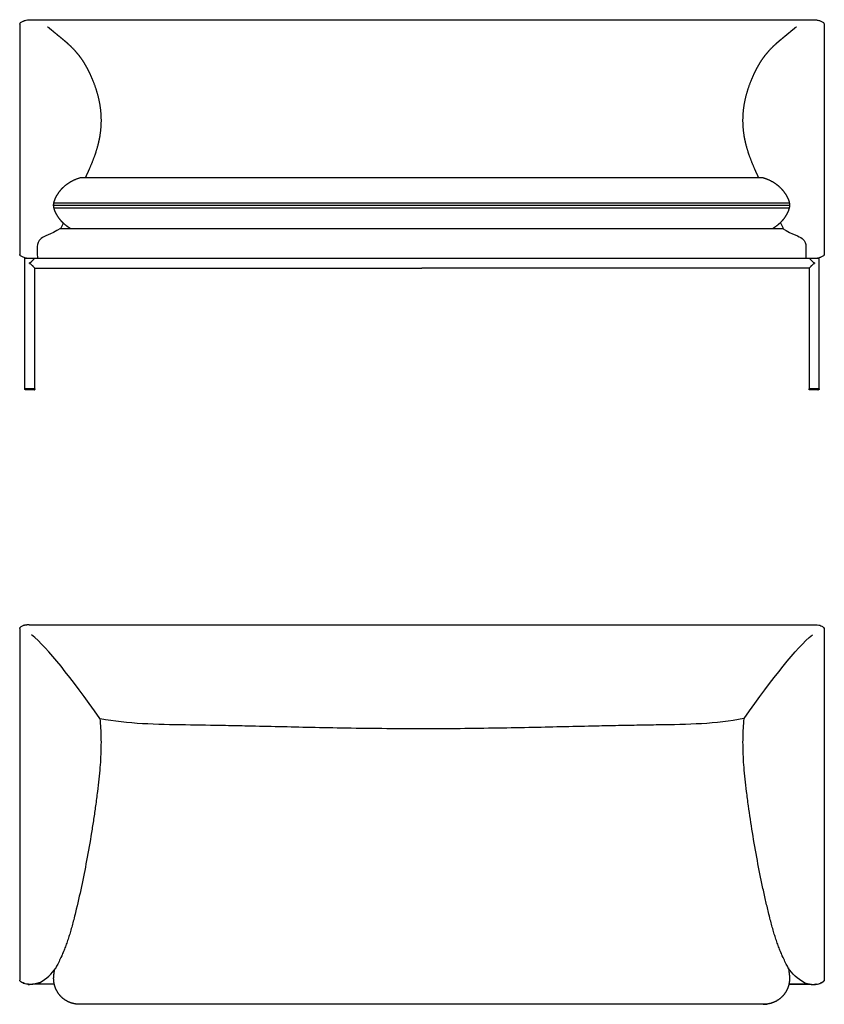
# Model space of a CAD drawing. Header units: millimetres. Extents: x -10593 to -6930, y 0 to 1956.
# Tile 3 of 3: x -8528 to -6930, y 0 to 1956. Entities that reach past the tile are written whole.
import ezdxf

# ---------------------------------------------------------------- set-up
doc = ezdxf.new("R2010")
doc.units = ezdxf.units.MM
doc.header["$MEASUREMENT"] = 0
doc.layers.add('Default', color=7, linetype='Continuous', true_color=0x000000)
doc.layers.add('Make2D$visible$lines', color=7, linetype='Continuous', true_color=0x000000)

msp = doc.modelspace()

# ---------------------------------------------------------------- linework, layer by layer
at = {"layer": 'Default'}
for p, q in [((-8460.8, 1592.8), (-6999.2, 1592.8)), ((-8460.8, 1582.8), (-6999.2, 1582.8))]:
    msp.add_line(p, q, dxfattribs=at)
for points in [[(-8460.8, 1587.8), (-6999.2, 1587.8)], [(-8427.8, 1541.6), (-7032.2, 1541.6)], [(-8498, 1462.6), (-8500.9, 1465.5)], [(-6960.4, 1462.6), (-6957.5, 1465.5)]]:
    msp.add_lwpolyline(points, dxfattribs=at)
for points, degree in [([(-8446.9, 1541.6), (-8468, 1529.1), (-8491.3, 1523.3), (-8493.8, 1504.6), (-8493.2, 1497.3), (-8493.2, 1482.6)], 3), ([(-7013.1, 1541.6), (-6992, 1529.1), (-6968.7, 1523.3), (-6966.2, 1504.6), (-6966.8, 1497.3), (-6966.8, 1482.6)], 3), ([(-8509.3, 754.1), (-8516.5, 753.7), (-8521.7, 752.4)], 2), ([(-6949.1, 754.1), (-6941.8, 754.2), (-6936.7, 752.4), (-6932.7, 750.2), (-6930.1, 746.5)], 3), ([(-8369, 567.6), (-8427.7, 650.6), (-8470.9, 706.4), (-8504.7, 734.4)], 3), ([(-7089.4, 567.6), (-7030.7, 650.6), (-6987.4, 706.4), (-6953.7, 734.4)], 3), ([(-8488.8, 42.9), (-8474.9, 50.9), (-8464.3, 60.7), (-8456.8, 72)], 3), ([(-6969.6, 42.9), (-6983.5, 50.9), (-6994.1, 60.7), (-7001.6, 72)], 3)]:
    msp.add_open_spline(points, degree=degree, dxfattribs=at)
at = {"layer": 'Make2D$visible$lines'}
for p, q in [((-8516.2, 1482.6), (-6960.4, 1482.6)), ((-8498, 1482.6), (-6942.2, 1482.6))]:
    msp.add_line(p, q, dxfattribs=at)
for points, knots in [([(-8528.3, 1947.8), (-8528.1, 1949), (-8527.3, 1950), (-8526.5, 1950.7), (-8525.1, 1951.8), (-8523.3, 1952.7), (-8521.7, 1953.4)], [0, 0, 0, 0, 3.598729, 3.598729, 3.598729, 9.08522, 9.08522, 9.08522, 9.08522]), ([(-8521.7, 1953.4), (-8521.2, 1953.6), (-8520.3, 1954), (-8518.3, 1954.6), (-8514.6, 1955.6), (-8511.5, 1956.1), (-8509.3, 1956.2)], [0, 0, 0, 0, 1.584273, 3.168276, 6.323475, 12.81458, 12.81458, 12.81458, 12.81458]), ([(-6949.1, 1956.2), (-6948.6, 1956.2), (-6947.4, 1956.1), (-6945.3, 1955.8), (-6941.6, 1955.1), (-6938.6, 1954.2), (-6936.7, 1953.4)], [0, 0, 0, 0, 1.598411, 3.33431, 6.46723, 12.790704, 12.790704, 12.790704, 12.790704]), ([(-6936.7, 1953.4), (-6935.1, 1952.7), (-6933.3, 1951.8), (-6931.9, 1950.7), (-6931.1, 1950), (-6930.3, 1949), (-6930.1, 1947.8)], [0, 0, 0, 0, 5.486491, 5.486491, 5.486491, 9.08522, 9.08522, 9.08522, 9.08522]), ([(-8441.7, 1552.2), (-8443.2, 1549), (-8444.8, 1545.7), (-8446.6, 1542.2), (-8446.7, 1541.9), (-8446.9, 1541.6)], [504.051159, 504.051159, 504.051159, 504.051159, 517.332878, 517.332878, 518.42248, 518.42248, 518.42248, 518.42248]), ([(-7011.5, 1541.6), (-7011.7, 1541.9), (-7011.8, 1542.2), (-7013.8, 1546.1), (-7015.5, 1549.7), (-7017.2, 1553.3)], [40.47108, 40.47108, 40.47108, 40.47108, 41.560683, 41.560683, 56.317695, 56.317695, 56.317695, 56.317695]), ([(-8528.3, 1493.6), (-8528.3, 1493.2), (-8528.3, 1492.3), (-8528.3, 1491.1), (-8528.3, 1490.2), (-8528.3, 1490), (-8528.3, 1490)], [0, 0, 0, 0, 3.643312, 7.628731, 11.66958, 15.433165, 15.433165, 15.433165, 15.433165]), ([(-8521.7, 1484.4), (-8523.3, 1485.1), (-8525.1, 1486), (-8526.5, 1487.1), (-8527.1, 1488.1), (-8527.7, 1489), (-8528.3, 1490)], [0, 0, 0, 0, 5.486491, 5.486491, 5.486491, 6.486491, 6.486491, 6.486491, 6.486491]), ([(-6930.1, 1490), (-6930.7, 1489), (-6931.3, 1488.1), (-6931.9, 1487.1), (-6933.3, 1486), (-6935.1, 1485.1), (-6936.7, 1484.4)], [0, 0, 0, 0, 1, 1, 1, 6.486491, 6.486491, 6.486491, 6.486491]), ([(-6930.1, 1493.6), (-6930.1, 1493.2), (-6930.1, 1492.3), (-6930.1, 1491.1), (-6930.1, 1490.2), (-6930.1, 1490), (-6930.1, 1490)], [0, 0, 0, 0, 3.643312, 7.628731, 11.66958, 15.433165, 15.433165, 15.433165, 15.433165]), ([(-8512, 1481.8), (-8512.4, 1481.8), (-8513.3, 1482), (-8515, 1482.3), (-8517.8, 1483), (-8520.2, 1483.8), (-8521.7, 1484.4)], [0, 0, 0, 0, 1.255517, 2.541432, 5.146737, 10.073497, 10.073497, 10.073497, 10.073497]), ([(-6950.4, 1472.6), (-6952.8, 1475), (-6955.4, 1477.6), (-6958.1, 1480.4), (-6958.8, 1481), (-6959.3, 1481.6)], [0, 0, 0, 0, 10.645729, 10.645729, 14.433729, 14.433729, 14.433729, 14.433729]), ([(-6936.7, 1484.4), (-6937, 1484.3), (-6937.8, 1484), (-6939.3, 1483.4), (-6942.2, 1482.5), (-6944.7, 1482), (-6946.4, 1481.8)], [0, 0, 0, 0, 1.151692, 2.467632, 4.92676, 10.073497, 10.073497, 10.073497, 10.073497]), ([(-8527.6, 748.3), (-8527.3, 748.8), (-8526.9, 749.2), (-8526.5, 749.6), (-8525.2, 750.7), (-8523.3, 751.7), (-8521.7, 752.4)], [1.990461, 1.990461, 1.990461, 1.990461, 3.659411, 3.659411, 3.659411, 9.211781, 9.211781, 9.211781, 9.211781]), ([(-8369, 567.6), (-8368.3, 561.3), (-8367.4, 548.8), (-8366.5, 523.6), (-8367, 497.6), (-8368.8, 470.1), (-8370.9, 447), (-8373.9, 421.6), (-8376.3, 403.9), (-8377.6, 394.4), (-8378.8, 385.5), (-8381.4, 367.8), (-8387.1, 331.4), (-8397.9, 269.4), (-8409.1, 216.7), (-8417.4, 182.6), (-8418.6, 177.7), (-8420.7, 168.9), (-8424.1, 156.2), (-8427.2, 145), (-8430.5, 134.4), (-8433.8, 124.3), (-8437.4, 114.5), (-8440.4, 106.8), (-8443, 100.7), (-8444.3, 97.7), (-8444.9, 96.2), (-8446.8, 92.1), (-8448.6, 88.3), (-8452, 81.2), (-8453.6, 78.3), (-8455.5, 74.5), (-8456.1, 73.4), (-8456.6, 72.4)], [0, 0, 0, 0, 18.997413, 37.626082, 75.752325, 97.081335, 120.232156, 145.252126, 173.875187, 173.875187, 173.875187, 200.793755, 227.675029, 284.25715, 389.512275, 389.512275, 389.512275, 404.43314, 416.819732, 428.820701, 439.414078, 450.191864, 460.573992, 470.580067, 475.301066, 480.283937, 480.283937, 480.283937, 496.083659, 496.083659, 513.948518, 513.948518, 522.704636, 522.704636, 522.704636, 522.704636]), ([(-7089.4, 567.6), (-7089.6, 567.6), (-7089.8, 567.6), (-7117.7, 561.9), (-7146, 559.1), (-7202.5, 555.9), (-7231.2, 555.5), (-7259.6, 555.1), (-7272.3, 554.9), (-7298.8, 554.4), (-7339.9, 553.7), (-7410.1, 552.2), (-7489.7, 550.3), (-7605.1, 548.1), (-7678.8, 547.2), (-7729.2, 547.2), (-7740.8, 547.2), (-7764.1, 547.3), (-7814.5, 547.7), (-7876.5, 548.5), (-7968.7, 550.3), (-8048.3, 552.2), (-8131.2, 553.9), (-8172.2, 554.7), (-8198.8, 555.1), (-8227.2, 555.5), (-8255.8, 555.9), (-8312.4, 559.1), (-8340.7, 561.9), (-8368.6, 567.5), (-8368.8, 567.6), (-8369, 567.6)], [176.634982, 176.634982, 176.634982, 176.634982, 177.271511, 177.271511, 262.077575, 262.077575, 347.557432, 347.557432, 347.557432, 385.53409, 427.173826, 470.789988, 596.175864, 665.975735, 817.206949, 817.206949, 817.206949, 852.109585, 887.009208, 968.437854, 1038.237598, 1163.623188, 1207.239368, 1286.855661, 1286.855661, 1286.855661, 1372.332945, 1372.332945, 1457.136471, 1457.136471, 1457.787911, 1457.787911, 1457.787911, 1457.787911]), ([(-7001.8, 72.4), (-7002.3, 73.4), (-7002.9, 74.5), (-7004.8, 78.3), (-7006.4, 81.2), (-7009.8, 88.3), (-7011.6, 92.1), (-7013.5, 96.2), (-7014.1, 97.7), (-7015.4, 100.7), (-7018, 106.8), (-7021, 114.5), (-7024.6, 124.3), (-7027.9, 134.4), (-7031.2, 145), (-7034.3, 156.2), (-7037.7, 168.9), (-7039.8, 177.7), (-7041, 182.6), (-7043, 190.7), (-7047, 207.7), (-7054.6, 241.9), (-7063.5, 286.6), (-7072.9, 340.3), (-7078.3, 376.6), (-7080.8, 394.4), (-7082.1, 403.9), (-7084.5, 421.6), (-7087.5, 447), (-7089.6, 470.1), (-7091.4, 497.6), (-7091.9, 523.6), (-7091, 548.8), (-7090.1, 561.3), (-7089.4, 567.6)], [23.646041, 23.646041, 23.646041, 23.646041, 32.40216, 32.40216, 50.267019, 50.267019, 66.066741, 66.066741, 66.066741, 71.049611, 75.77061, 85.776685, 96.158814, 106.9366, 117.529976, 129.530945, 141.917598, 156.838403, 156.838403, 156.838403, 182.047459, 209.043071, 262.093528, 318.675649, 372.475491, 372.475491, 372.475491, 401.098551, 426.118522, 449.269343, 470.598353, 508.724596, 527.353265, 546.350314, 546.350314, 546.350314, 546.350314]), ([(-8528.3, 88), (-8528.3, 82.8), (-8528.3, 72.2), (-8528.3, 58.9), (-8528.3, 50.2), (-8528.3, 48.2), (-8528.3, 48.2)], [0, 0, 0, 0, 17.710177, 36.520974, 55.089601, 72.252694, 72.252694, 72.252694, 72.252694]), ([(-6930.1, 88), (-6930.1, 82.8), (-6930.1, 72.2), (-6930.1, 58.9), (-6930.1, 50.2), (-6930.1, 48.2), (-6930.1, 48.2)], [0, 0, 0, 0, 17.710177, 36.520974, 55.089601, 72.252694, 72.252694, 72.252694, 72.252694]), ([(-6930.1, 88), (-6930.1, 82.8), (-6930.1, 72.2), (-6930.1, 58.9), (-6930.1, 50.2), (-6930.1, 48.2), (-6930.1, 48.2)], [0, 0, 0, 0, 17.710177, 36.520974, 55.089601, 72.252694, 72.252694, 72.252694, 72.252694]), ([(-8521.7, 42.4), (-8522.2, 42.6), (-8523.2, 43), (-8524.4, 43.7), (-8525.5, 44.4), (-8526.4, 45.1), (-8527.2, 45.9), (-8527.7, 46.6), (-8528.1, 47.4), (-8528.2, 48), (-8528.3, 48.2)], [0, 0, 0, 0, 1.659677, 3.111028, 4.300429, 5.504094, 6.564409, 7.46977, 8.33363, 9.139639, 9.139639, 9.139639, 9.139639]), ([(-8503.1, 39.7), (-8504, 39.6), (-8505.6, 39.5), (-8508.8, 39.4), (-8512.7, 39.8), (-8517.4, 40.7), (-8520.3, 41.8), (-8521.7, 42.4)], [1, 1, 1, 1, 3.55311, 5.901248, 10.652134, 15.368188, 20.019298, 20.019298, 20.019298, 20.019298]), ([(-6955.3, 39.7), (-6954.4, 39.6), (-6952.8, 39.5), (-6949.6, 39.4), (-6945.7, 39.8), (-6941, 40.7), (-6938.1, 41.8), (-6936.7, 42.4)], [1, 1, 1, 1, 3.55311, 5.901248, 10.652134, 15.368188, 20.019298, 20.019298, 20.019298, 20.019298]), ([(-6936.7, 42.4), (-6936.2, 42.6), (-6935.2, 43), (-6934, 43.7), (-6932.9, 44.4), (-6932, 45.1), (-6931.2, 45.9), (-6930.7, 46.6), (-6930.3, 47.4), (-6930.2, 48), (-6930.1, 48.2)], [0, 0, 0, 0, 1.659677, 3.111028, 4.300429, 5.504094, 6.564409, 7.46977, 8.33363, 9.139639, 9.139639, 9.139639, 9.139639]), ([(-6930.1, 48.2), (-6930.2, 48), (-6930.3, 47.4), (-6930.7, 46.6), (-6931.2, 45.9), (-6932, 45.1), (-6932.9, 44.4), (-6934, 43.7), (-6935.2, 43), (-6936.2, 42.6), (-6936.7, 42.4)], [0, 0, 0, 0, 0.808085, 1.672502, 2.578448, 3.639448, 4.843889, 6.034058, 7.486346, 9.147095, 9.147095, 9.147095, 9.147095])]:
    msp.add_open_spline(points, degree=3, knots=knots, dxfattribs=at)
for points, degree in [([(-8528.3, 1947.8), (-8528.3, 1947.8), (-8528.3, 1947.8), (-8528.3, 1947.8)], 3), ([(-8528.3, 1947.8), (-8528.3, 1918.1), (-8528.3, 1888.4)], 2), ([(-8528.3, 1947.8), (-8528.3, 1947.8), (-8528.3, 1947.8)], 2), ([(-8509.3, 1956.3), (-7729.2, 1956.3), (-6949.1, 1956.3)], 2), ([(-8509.3, 1955.8), (-8509.3, 1956), (-8509.3, 1956.3)], 2), ([(-8509.3, 1954.6), (-8509.3, 1955.2), (-8509.3, 1955.8)], 2), ([(-6949.1, 1955.8), (-6949.1, 1955.2), (-6949.1, 1954.6)], 2), ([(-6930.1, 1947.8), (-6930.1, 1947.8), (-6930.1, 1947.8), (-6930.1, 1947.8)], 3), ([(-6930.1, 1947.8), (-6930.1, 1918.1), (-6930.1, 1888.4)], 2), ([(-6930.1, 1947.8), (-6930.1, 1947.8), (-6930.1, 1947.8)], 2), ([(-8528.3, 1888.4), (-8528.3, 1868.2), (-8528.3, 1848.1)], 2), ([(-6930.1, 1888.4), (-6930.1, 1868.2), (-6930.1, 1848.1)], 2), ([(-8528.3, 1848.1), (-8528.3, 1670.8), (-8528.3, 1493.6)], 2), ([(-6930.1, 1848.1), (-6930.1, 1670.8), (-6930.1, 1493.6)], 2), ([(-8386.4, 1642.8), (-7720, 1642.8), (-7053.6, 1642.8)], 2), ([(-8446.9, 1541.6), (-8437.3, 1541.6), (-8427.8, 1541.6)], 2), ([(-7032.2, 1541.6), (-7021.9, 1541.6), (-7011.5, 1541.6)], 2), ([(-8526.5, 1487.1), (-8527.5, 1488), (-8528.1, 1489), (-8528.3, 1490)], 3), ([(-6930.2, 1489.9), (-6930.3, 1488.9), (-6930.9, 1488), (-6931.9, 1487.1)], 3), ([(-6930.1, 1490), (-6930.1, 1489.9), (-6930.2, 1489.9)], 2), ([(-8518, 1223.2), (-8518, 1352.9), (-8518, 1482.6)], 2), ([(-8518, 1482.6), (-8517.1, 1482.6), (-8516.3, 1482.6)], 2), ([(-8508, 1472.6), (-8508.4, 1473), (-8508.7, 1473.3)], 2), ([(-8508.7, 1471.9), (-8508.7, 1472.6), (-8508.7, 1473.3)], 2), ([(-8508.7, 1471.9), (-8508.4, 1472.3), (-8508, 1472.6)], 2), ([(-6949.7, 1473.3), (-6950, 1473), (-6950.4, 1472.6)], 2), ([(-6950.4, 1472.6), (-6950, 1472.3), (-6949.7, 1471.9)], 2), ([(-6949.7, 1473.3), (-6949.7, 1472.6), (-6949.7, 1471.9)], 2), ([(-6942.1, 1482.6), (-6941.3, 1482.6), (-6940.4, 1482.6)], 2), ([(-6940.4, 1223.2), (-6940.4, 1352.9), (-6940.4, 1482.6)], 2), ([(-8498, 1462.6), (-8113.6, 1462.6), (-7729.2, 1462.6)], 2), ([(-8498, 1223.2), (-8498, 1342.9), (-8498, 1462.6)], 2), ([(-6960.4, 1462.6), (-7344.8, 1462.6), (-7729.2, 1462.6)], 2), ([(-6960.4, 1462.6), (-6960.4, 1342.9), (-6960.4, 1223.2)], 2), ([(-8518, 1223.1), (-8518, 1223.1), (-8518, 1223.1), (-8518, 1223.2)], 3), ([(-8518, 1222.6), (-8518, 1222.9), (-8518, 1223.1)], 2), ([(-8518, 1222.1), (-8518, 1222.4), (-8518, 1222.6)], 2), ([(-8498, 1222.6), (-8508, 1222.6), (-8518, 1222.6)], 2), ([(-8517, 1221.1), (-8517, 1221.1), (-8517, 1221.1)], 2), ([(-8517, 1221.1), (-8517, 1221.1), (-8517, 1221.1)], 2), ([(-8517, 1221.1), (-8517, 1221.1), (-8517, 1221.1)], 2), ([(-8516.9, 1221.1), (-8516.9, 1221.1), (-8517, 1221.1)], 2), ([(-8517, 1221.1), (-8517, 1221.1), (-8517, 1221.1), (-8517, 1221.1)], 3), ([(-8517, 1221.1), (-8517, 1221.1), (-8517, 1221.1)], 2), ([(-8517, 1221.1), (-8517, 1221.1), (-8517, 1221.1)], 2), ([(-8517, 1221.1), (-8517, 1221.1), (-8517, 1221.1)], 2), ([(-8516.9, 1221.1), (-8516.9, 1221.1), (-8516.9, 1221.1)], 2), ([(-8516.9, 1221.1), (-8516.9, 1221.1), (-8516.9, 1221.1)], 2), ([(-8516.8, 1221.1), (-8516.8, 1221.1), (-8516.9, 1221.1)], 2), ([(-8516.9, 1221.1), (-8516.9, 1221.1), (-8516.9, 1221.1)], 2), ([(-8516.9, 1221.1), (-8516.9, 1221.1), (-8516.9, 1221.1)], 2), ([(-8516.9, 1221.1), (-8516.9, 1221.1), (-8516.9, 1221.1)], 2), ([(-8516.8, 1221.1), (-8516.8, 1221.1), (-8516.8, 1221.1)], 2), ([(-8516.7, 1221.1), (-8516.7, 1221.1), (-8516.8, 1221.1)], 2), ([(-8516.8, 1221.1), (-8516.8, 1221.1), (-8516.8, 1221.1)], 2), ([(-8516.8, 1221.1), (-8516.8, 1221.1), (-8516.8, 1221.1)], 2), ([(-8516.6, 1221.1), (-8516.7, 1221.1), (-8516.7, 1221.1)], 2), ([(-8516.7, 1221.1), (-8516.7, 1221.1), (-8516.7, 1221.1)], 2), ([(-8516.6, 1221.1), (-8516.6, 1221.1), (-8516.6, 1221.1)], 2), ([(-8516.5, 1221.1), (-8516.5, 1221.1), (-8516.6, 1221.1)], 2), ([(-8516.6, 1221.1), (-8516.6, 1221.1), (-8516.6, 1221.1)], 2), ([(-8516.6, 1221.1), (-8516.6, 1221.1), (-8516.6, 1221.1)], 2), ([(-8516.4, 1221.1), (-8516.5, 1221.1), (-8516.5, 1221.1)], 2), ([(-8516.5, 1221.1), (-8516.5, 1221.1), (-8516.5, 1221.1)], 2), ([(-8516.3, 1221.1), (-8516.4, 1221.1), (-8516.4, 1221.1)], 2), ([(-8516.4, 1221.1), (-8516.4, 1221.1), (-8516.4, 1221.1)], 2), ([(-8516.3, 1221.1), (-8516.3, 1221.1), (-8516.3, 1221.1)], 2), ([(-8516.3, 1221.1), (-8516.3, 1221.1), (-8516.3, 1221.1)], 2), ([(-8516.2, 1221.1), (-8516.3, 1221.1), (-8516.3, 1221.1)], 2), ([(-8516.2, 1221.1), (-8516.2, 1221.1), (-8516.2, 1221.1)], 2), ([(-8516.1, 1221.1), (-8516.1, 1221.1), (-8516.2, 1221.1)], 2), ([(-8516.2, 1221.1), (-8516.2, 1221.1), (-8516.2, 1221.1)], 2), ([(-8516, 1221.1), (-8516, 1221.1), (-8516.1, 1221.1)], 2), ([(-8516.1, 1221.1), (-8516.1, 1221.1), (-8516.1, 1221.1)], 2), ([(-8515.9, 1221.1), (-8515.9, 1221.1), (-8516, 1221.1)], 2), ([(-8516, 1221.1), (-8516, 1221.1), (-8516, 1221.1)], 2), ([(-8515.7, 1221.1), (-8515.8, 1221.1), (-8515.9, 1221.1)], 2), ([(-8515.9, 1221.1), (-8515.9, 1221.1), (-8515.9, 1221.1)], 2), ([(-8515.6, 1221.1), (-8515.7, 1221.1), (-8515.7, 1221.1)], 2), ([(-8515.7, 1221.1), (-8515.7, 1221.1), (-8515.7, 1221.1)], 2), ([(-8515.5, 1221.1), (-8515.6, 1221.1), (-8515.6, 1221.1)], 2), ([(-8515.6, 1221.1), (-8515.6, 1221.1), (-8515.6, 1221.1)], 2), ([(-8515.4, 1221.1), (-8515.4, 1221.1), (-8515.5, 1221.1)], 2), ([(-8515.5, 1221.1), (-8515.5, 1221.1), (-8515.5, 1221.1)], 2), ([(-8515.3, 1221.1), (-8515.3, 1221.1), (-8515.4, 1221.1)], 2), ([(-8515.4, 1221.1), (-8515.4, 1221.1), (-8515.4, 1221.1)], 2), ([(-8515.1, 1221.1), (-8515.2, 1221.1), (-8515.3, 1221.1)], 2), ([(-8515.3, 1221.1), (-8515.3, 1221.1), (-8515.3, 1221.1)], 2), ([(-8515, 1221.1), (-8515.1, 1221.1), (-8515.1, 1221.1)], 2), ([(-8515.1, 1221.1), (-8515.1, 1221.1), (-8515.1, 1221.1)], 2), ([(-8514.8, 1221.1), (-8514.9, 1221.1), (-8515, 1221.1)], 2), ([(-8515, 1221.1), (-8515, 1221.1), (-8515, 1221.1)], 2), ([(-8514.7, 1221.1), (-8514.8, 1221.1), (-8514.8, 1221.1)], 2), ([(-8514.8, 1221.1), (-8514.8, 1221.1), (-8514.8, 1221.1)], 2), ([(-8514.4, 1221.1), (-8514.5, 1221.1), (-8514.7, 1221.1)], 2), ([(-8514.7, 1221.1), (-8514.7, 1221.1), (-8514.7, 1221.1)], 2), ([(-8499, 1221.1), (-8506.7, 1221.1), (-8514.4, 1221.1)], 2), ([(-8498, 1223.1), (-8498, 1222.9), (-8498, 1222.6)], 2), ([(-8498, 1223.1), (-8498, 1222.6), (-8498, 1222.1)], 2), ([(-8498, 1222.6), (-8498, 1222.9), (-8498, 1223.1)], 2), ([(-8498, 1222.6), (-8498, 1222.4), (-8498, 1222.1)], 2), ([(-6960.4, 1223.2), (-6960.4, 1222.9), (-6960.4, 1222.6)], 2), ([(-6960.4, 1222.1), (-6960.4, 1222.6), (-6960.4, 1223.1)], 2), ([(-6960.4, 1222.6), (-6960.4, 1222.4), (-6960.4, 1222.1)], 2), ([(-6940.4, 1222.6), (-6950.4, 1222.6), (-6960.4, 1222.6)], 2), ([(-6943.9, 1221.1), (-6951.6, 1221.1), (-6959.4, 1221.1)], 2), ([(-6943.9, 1221.1), (-6943.8, 1221.1), (-6943.7, 1221.1)], 2), ([(-6942.9, 1221.1), (-6943.3, 1221.1), (-6943.7, 1221.1)], 2), ([(-6942.9, 1221.1), (-6942.9, 1221.1), (-6942.9, 1221.1)], 2), ([(-6942.8, 1221.1), (-6942.8, 1221.1), (-6942.9, 1221.1)], 2), ([(-6942.8, 1221.1), (-6942.8, 1221.1), (-6942.8, 1221.1)], 2), ([(-6942.7, 1221.1), (-6942.7, 1221.1), (-6942.8, 1221.1)], 2), ([(-6942.7, 1221.1), (-6942.7, 1221.1), (-6942.6, 1221.1)], 2), ([(-6942.5, 1221.1), (-6942.6, 1221.1), (-6942.6, 1221.1)], 2), ([(-6942.5, 1221.1), (-6942.5, 1221.1), (-6942.5, 1221.1)], 2), ([(-6942.4, 1221.1), (-6942.5, 1221.1), (-6942.5, 1221.1)], 2), ([(-6942.4, 1221.1), (-6942.4, 1221.1), (-6942.4, 1221.1)], 2), ([(-6942.3, 1221.1), (-6942.4, 1221.1), (-6942.4, 1221.1)], 2), ([(-6942.3, 1221.1), (-6942.3, 1221.1), (-6942.3, 1221.1)], 2), ([(-6942.2, 1221.1), (-6942.3, 1221.1), (-6942.3, 1221.1)], 2), ([(-6942.2, 1221.1), (-6942.1, 1221.1), (-6942.1, 1221.1)], 2), ([(-6942.2, 1221.1), (-6942.2, 1221.1), (-6942.2, 1221.1)], 2), ([(-6942.2, 1221.1), (-6942.2, 1221.1), (-6942.2, 1221.1)], 2), ([(-6942.1, 1221.1), (-6942.1, 1221.1), (-6942.1, 1221.1)], 2), ([(-6942.1, 1221.1), (-6942.1, 1221.1), (-6942.1, 1221.1)], 2), ([(-6942, 1221.1), (-6942, 1221.1), (-6942.1, 1221.1)], 2), ([(-6942, 1221.1), (-6942, 1221.1), (-6942, 1221.1)], 2), ([(-6941.9, 1221.1), (-6941.9, 1221.1), (-6942, 1221.1)], 2), ([(-6941.9, 1221.1), (-6941.9, 1221.1), (-6941.9, 1221.1)], 2), ([(-6941.8, 1221.1), (-6941.9, 1221.1), (-6941.9, 1221.1)], 2), ([(-6941.8, 1221.1), (-6941.8, 1221.1), (-6941.8, 1221.1)], 2), ([(-6941.8, 1221.1), (-6941.8, 1221.1), (-6941.8, 1221.1)], 2), ([(-6941.8, 1221.1), (-6941.8, 1221.1), (-6941.8, 1221.1)], 2), ([(-6941.7, 1221.1), (-6941.7, 1221.1), (-6941.8, 1221.1)], 2), ([(-6941.7, 1221.1), (-6941.7, 1221.1), (-6941.7, 1221.1)], 2), ([(-6941.6, 1221.1), (-6941.7, 1221.1), (-6941.7, 1221.1)], 2), ([(-6941.6, 1221.1), (-6941.6, 1221.1), (-6941.6, 1221.1)], 2), ([(-6941.6, 1221.1), (-6941.6, 1221.1), (-6941.6, 1221.1)], 2), ([(-6941.6, 1221.1), (-6941.6, 1221.1), (-6941.6, 1221.1)], 2), ([(-6941.5, 1221.1), (-6941.6, 1221.1), (-6941.6, 1221.1)], 2), ([(-6941.5, 1221.1), (-6941.5, 1221.1), (-6941.5, 1221.1)], 2), ([(-6941.5, 1221.1), (-6941.5, 1221.1), (-6941.5, 1221.1)], 2), ([(-6941.5, 1221.1), (-6941.5, 1221.1), (-6941.5, 1221.1)], 2), ([(-6941.5, 1221.1), (-6941.5, 1221.1), (-6941.5, 1221.1)], 2), ([(-6941.5, 1221.1), (-6941.5, 1221.1), (-6941.5, 1221.1)], 2), ([(-6941.4, 1221.1), (-6941.5, 1221.1), (-6941.5, 1221.1)], 2), ([(-6941.4, 1221.1), (-6941.4, 1221.1), (-6941.4, 1221.1)], 2), ([(-6941.4, 1221.1), (-6941.4, 1221.1), (-6941.4, 1221.1)], 2), ([(-6941.4, 1221.1), (-6941.4, 1221.1), (-6941.4, 1221.1)], 2), ([(-6941.4, 1221.1), (-6941.4, 1221.1), (-6941.4, 1221.1)], 2), ([(-6941.4, 1221.1), (-6941.4, 1221.1), (-6941.4, 1221.1)], 2), ([(-6941.4, 1221.1), (-6941.4, 1221.1), (-6941.4, 1221.1)], 2), ([(-6941.4, 1221.1), (-6941.4, 1221.1), (-6941.4, 1221.1)], 2), ([(-6941.4, 1221.1), (-6941.4, 1221.1), (-6941.4, 1221.1)], 2), ([(-6941.4, 1221.1), (-6941.4, 1221.1), (-6941.4, 1221.1)], 2), ([(-6940.4, 1223.2), (-6940.4, 1223.1), (-6940.4, 1223.1), (-6940.4, 1223.1)], 3), ([(-6940.4, 1222.6), (-6940.4, 1222.9), (-6940.4, 1223.1)], 2), ([(-6940.4, 1222.6), (-6940.4, 1222.4), (-6940.4, 1222.1)], 2), ([(-8528.3, 746.5), (-8528.2, 747.4), (-8527.6, 748.3)], 2), ([(-8528.3, 746.5), (-8528.3, 746.5), (-8528.3, 746.5), (-8528.3, 746.5)], 3), ([(-8528.3, 746.5), (-8528.3, 744.2), (-8528.3, 741.9)], 2), ([(-8509.3, 754.1), (-7729.2, 754.1), (-6949.1, 754.1)], 2), ([(-6930.1, 746.5), (-6930.1, 746.5), (-6930.1, 746.5)], 2), ([(-6930.1, 746.5), (-6930.1, 744.2), (-6930.1, 741.9)], 2), ([(-8528.3, 741.9), (-8528.3, 415), (-8528.3, 88)], 2), ([(-6930.1, 741.9), (-6930.1, 415), (-6930.1, 88)], 2), ([(-8456.6, 72.4), (-8456.7, 72.3), (-8456.8, 72.1), (-8456.8, 72)], 3), ([(-7001.8, 72.4), (-7001.7, 72.3), (-7001.6, 72.1), (-7001.6, 72)], 3), ([(-8521.4, 42.2), (-8521.4, 42.2), (-8521.4, 42.2), (-8521.4, 42.2), (-8521.4, 42.2), (-8521.4, 42.2)], 5), ([(-8521.1, 42.1), (-8521.1, 42.1), (-8521.1, 42.1), (-8521.1, 42.1), (-8521, 42.1), (-8521, 42.1)], 5), ([(-8521, 42.1), (-8520.9, 42), (-8520.9, 42), (-8520.8, 42), (-8520.8, 42), (-8520.7, 42)], 5), ([(-8517.1, 40.8), (-8517.2, 40.8), (-8517.3, 40.8), (-8517.3, 40.8), (-8517.4, 40.8), (-8517.5, 40.9)], 5), ([(-8459.6, 40.2), (-8479.2, 40.2), (-8498.7, 40.2)], 2), ([(-6959.7, 40.2), (-6980, 40.2), (-7000.4, 40.2)], 2), ([(-6998.8, 40.2), (-6979.2, 40.2), (-6959.7, 40.2)], 2), ([(-6941.3, 40.8), (-6941.2, 40.8), (-6941.1, 40.8), (-6941, 40.8), (-6941, 40.8), (-6940.9, 40.9)], 5), ([(-6937.4, 42.1), (-6937.5, 42), (-6937.5, 42), (-6937.6, 42), (-6937.6, 42), (-6937.7, 42)], 5), ([(-6936.7, 42.4), (-6936.9, 42.3), (-6937.2, 42.2), (-6937.5, 42)], 3), ([(-6937.3, 42.1), (-6937.3, 42.1), (-6937.3, 42.1), (-6937.3, 42.1), (-6937.4, 42.1), (-6937.4, 42.1)], 5), ([(-6937, 42.2), (-6937, 42.2), (-6937, 42.2), (-6937, 42.2), (-6937, 42.2), (-6937, 42.2)], 5)]:
    msp.add_open_spline(points, degree=degree, dxfattribs=at)
for points, weights in [([(-8508, 1956.3), (-8506, 1956.4), (-8504, 1956.3)], [1, 0.999017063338, 1]), ([(-6954.4, 1956.3), (-6952.4, 1956.4), (-6950.4, 1956.3)], [1, 0.999017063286, 1]), ([(-8508, 1472.6), (-8503.6, 1477.1), (-8499.1, 1481.6)], [1, 0.999999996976, 1]), ([(-8500.9, 1465.5), (-8504.5, 1469.1), (-8508, 1472.6)], [1, 0.999999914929, 1]), ([(-6950.4, 1472.6), (-6953.9, 1469.1), (-6957.5, 1465.5)], [1, 0.999999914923, 1]), ([(-8498, 1222.1), (-8498, 1221.9), (-8498.1, 1221.7)], [1, 0.971525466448, 1]), ([(-8498, 1223.1), (-8498, 1223.2), (-8498, 1223.2)], [1, 0.998605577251, 1]), ([(-8498, 1223.2), (-8498, 1223.2), (-8498, 1223.1)], [1, 0.99927739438, 1]), ([(-6960.4, 1223.1), (-6960.4, 1223.2), (-6960.4, 1223.2)], [1, 0.998605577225, 1]), ([(-6960.4, 1223.1), (-6960.4, 1223.2), (-6960.4, 1223.2)], [1, 0.99927739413, 1]), ([(-6960.4, 1222.1), (-6960.4, 1221.9), (-6960.3, 1221.7)], [1, 0.971525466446, 1]), ([(-8517.8, 41), (-8519.2, 41.4), (-8520.6, 41.9)], [1, 0.999082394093, 1]), ([(-6940.6, 41), (-6939.2, 41.4), (-6937.8, 41.9)], [1, 0.999082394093, 1])]:
    msp.add_rational_spline(points, weights, degree=2, dxfattribs=at)
for points, weights, degree, knots in [([(-8472.9, 1942.5), (-8472.8, 1942.4), (-8472.7, 1942.4), (-8472.6, 1942.3), (-8472.4, 1942.1), (-8472.1, 1941.9), (-8471.8, 1941.6), (-8471.7, 1941.5), (-8471.4, 1941.2), (-8471.1, 1941), (-8470.9, 1940.8), (-8470.6, 1940.6), (-8470.4, 1940.4), (-8470.1, 1940.2), (-8469.9, 1940), (-8469.6, 1939.8), (-8469.1, 1939.3), (-8468.5, 1938.9), (-8468, 1938.4), (-8466.8, 1937.4), (-8465.5, 1936.4), (-8464.3, 1935.4), (-8463.6, 1934.8), (-8462.9, 1934.2), (-8462.2, 1933.6), (-8461.5, 1933.1), (-8460.8, 1932.4), (-8460, 1931.8), (-8458.3, 1930.4), (-8456.7, 1929.1), (-8455, 1927.7), (-8453.2, 1926.2), (-8451.3, 1924.6), (-8449.4, 1923.1), (-8447.5, 1921.5), (-8445.6, 1919.9), (-8441.6, 1916.7), (-8439.7, 1915), (-8437.8, 1913.4), (-8437.3, 1913), (-8436.8, 1912.5), (-8436.2, 1912)], [1, 0.999998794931, 0.999998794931, 1, 1, 1, 1, 1, 1, 1, 1, 1, 1, 1, 1, 1, 1, 1, 1, 0.999999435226, 0.999999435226, 1, 1, 1, 1, 1, 1, 1, 0.999999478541, 0.999999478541, 1, 0.999999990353, 0.999999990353, 1, 1, 1, 1, 1, 1, 0.999995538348, 0.999995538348, 1], 3, [0, 0, 0, 0, 0.38133, 0.38133, 0.38133, 3.316211, 3.316211, 3.316211, 6.102978, 6.102978, 6.102978, 8.785026, 8.785026, 8.785026, 11.592134, 11.592134, 11.592134, 17.368033, 17.368033, 17.368033, 22.140796, 22.140796, 22.140796, 28.133093, 28.133093, 28.133093, 34.071425, 34.071425, 34.071425, 40.48077, 40.48077, 40.48077, 47.736848, 47.736848, 47.736848, 58.893663, 58.893663, 69.092288, 69.092288, 69.092288, 71.226303, 71.226303, 71.226303, 71.226303]), ([(-7022.2, 1912), (-7021.6, 1912.5), (-7021.1, 1913), (-7020.6, 1913.4), (-7018.7, 1915), (-7016.8, 1916.7), (-7012.8, 1919.9), (-7010.9, 1921.5), (-7009, 1923.1), (-7007.1, 1924.6), (-7005.2, 1926.2), (-7003.4, 1927.7), (-7001.7, 1929.1), (-7000.1, 1930.4), (-6998.4, 1931.8), (-6997.6, 1932.4), (-6996.9, 1933.1), (-6996.2, 1933.6), (-6995.5, 1934.2), (-6994.8, 1934.8), (-6994.1, 1935.4), (-6992.9, 1936.4), (-6991.6, 1937.4), (-6990.4, 1938.4), (-6989.9, 1938.9), (-6989.3, 1939.3), (-6988.8, 1939.8), (-6988.5, 1940), (-6988.3, 1940.2), (-6988, 1940.4), (-6987.8, 1940.6), (-6987.5, 1940.8), (-6987.3, 1941), (-6987, 1941.2), (-6986.7, 1941.5), (-6986.6, 1941.6), (-6986.3, 1941.9), (-6986, 1942.1), (-6985.8, 1942.3), (-6985.7, 1942.3), (-6985.6, 1942.4), (-6985.5, 1942.5), (-6985.5, 1942.5), (-6985.5, 1942.5)], [1, 0.999995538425, 0.999995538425, 1, 1, 1, 1, 1, 1, 0.999999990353, 0.999999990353, 1, 0.999999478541, 0.999999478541, 1, 1, 1, 1, 1, 1, 1, 0.999999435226, 0.999999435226, 1, 1, 1, 1, 1, 1, 1, 1, 1, 1, 1, 1, 1, 1, 1, 1, 1, 1, 1, 1, 1], 3, [0, 0, 0, 0, 2.134015, 2.134015, 2.134015, 12.33264, 12.33264, 23.489455, 23.489455, 23.489455, 30.745534, 30.745534, 30.745534, 37.154878, 37.154878, 37.154878, 43.093211, 43.093211, 43.093211, 49.085507, 49.085507, 49.085507, 53.85827, 53.85827, 53.85827, 59.634169, 59.634169, 59.634169, 62.441277, 62.441277, 62.441277, 65.123326, 65.123326, 65.123326, 67.910092, 67.910092, 67.910092, 70.844973, 70.844973, 70.844973, 71.926793, 71.926793, 72.344523, 72.344523, 72.344523, 72.344523]), ([(-6949.1, 1956.3), (-6949.1, 1956.3), (-6949.1, 1956.3), (-6949.1, 1956.2), (-6949.1, 1956.1), (-6949.1, 1955.9), (-6949.1, 1955.8)], [0.982052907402, 0.987223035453, 0.993205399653, 1, 1, 1, 1], 3, [30952.668258, 30952.668258, 30952.668258, 30952.668258, 30954.259319, 30954.259319, 30954.259319, 30959.247144, 30959.247144, 30959.247144, 30959.247144]), ([(-8436.2, 1912), (-8434.8, 1910.8), (-8433.4, 1909.5), (-8432, 1908.3), (-8429.7, 1906.1), (-8425.4, 1902.1), (-8417.7, 1894), (-8410.9, 1885.9), (-8404.7, 1877.3), (-8400.4, 1870.5), (-8396.2, 1863.2), (-8393.5, 1858), (-8392.2, 1855.4), (-8389, 1849.2), (-8383.6, 1837.3), (-8376.9, 1819.3), (-8371.9, 1801.7), (-8368.5, 1784.2), (-8366.8, 1766.8), (-8366.6, 1749.3), (-8368, 1731.6), (-8370.1, 1720), (-8371.4, 1714.2), (-8375, 1697.9), (-8380.7, 1682.1), (-8388.8, 1662.6), (-8391, 1657.6), (-8394.8, 1649.4), (-8396.4, 1646), (-8397.9, 1642.8)], [1, 0.999959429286, 0.999959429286, 1, 1, 1, 1, 1, 1, 1, 1, 1, 1, 1, 1, 1, 1, 1, 1, 1, 1, 1, 1, 1, 1, 1, 1, 1, 1, 1], 3, [0, 0, 0, 0, 5.642234, 5.642234, 5.642234, 15.039798, 23.322527, 39.220386, 46.892725, 54.942696, 63.340386, 72.305181, 72.305181, 72.305181, 93.117804, 111.260049, 130.169243, 147.679565, 164.832066, 182.494487, 200.170793, 217.951629, 217.951629, 217.951629, 270.175828, 270.175828, 288.993634, 288.993634, 302.708479, 302.708479, 302.708479, 302.708479]), ([(-7060.5, 1642.8), (-7062, 1646), (-7063.6, 1649.4), (-7067.4, 1657.6), (-7069.6, 1662.6), (-7077.7, 1682.1), (-7083.4, 1697.9), (-7087, 1714.2), (-7088.3, 1720), (-7090.4, 1731.6), (-7091.8, 1749.3), (-7091.6, 1766.8), (-7089.9, 1784.2), (-7086.5, 1801.7), (-7081.5, 1819.3), (-7074.8, 1837.3), (-7069.4, 1849.2), (-7066.2, 1855.4), (-7064.9, 1858), (-7062.2, 1863.2), (-7058, 1870.5), (-7053.7, 1877.3), (-7047.5, 1885.9), (-7040.7, 1894), (-7033, 1902.1), (-7028.7, 1906.1), (-7026.4, 1908.3), (-7025, 1909.5), (-7023.6, 1910.8), (-7022.2, 1912)], [1, 1, 1, 1, 1, 1, 1, 1, 1, 1, 1, 1, 1, 1, 1, 1, 1, 1, 1, 1, 1, 1, 1, 1, 1, 1, 1, 0.999959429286, 0.999959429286, 1], 3, [198.54976, 198.54976, 198.54976, 198.54976, 212.264605, 212.264605, 231.082411, 231.082411, 283.30661, 283.30661, 283.30661, 301.087446, 318.763752, 336.426173, 353.578674, 371.088996, 389.99819, 408.140435, 428.953058, 428.953058, 428.953058, 437.917853, 446.315543, 454.365514, 462.037853, 477.935711, 486.218441, 495.616004, 495.616004, 495.616004, 501.258239, 501.258239, 501.258239, 501.258239]), ([(-8427.8, 1541.6), (-8433.1, 1544.8), (-8437.9, 1548.5), (-8442.3, 1552.8), (-8445.6, 1556.1), (-8448.7, 1559.7), (-8454.3, 1567.9), (-8457, 1572.8), (-8458.8, 1577.8), (-8461.5, 1585.1), (-8461.5, 1590.5), (-8458.8, 1597.8), (-8457, 1602.8), (-8454.3, 1607.7), (-8448.7, 1615.9), (-8445.6, 1619.5), (-8442.3, 1622.8), (-8433.7, 1631.2), (-8421.9, 1638.8), (-8406.4, 1642.8)], [1, 0.995173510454, 0.995173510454, 1, 1, 1, 1, 1, 1, 1, 1, 1, 1, 1, 1, 1, 1, 1, 1, 1], 3, [0, 0, 0, 0, 18.352295, 18.352295, 18.352295, 33.005717, 33.005717, 49.308109, 49.308109, 49.308109, 70.367974, 70.367974, 70.367974, 86.670366, 86.670366, 101.323788, 101.323788, 101.323788, 145.618214, 145.618214, 145.618214, 145.618214]), ([(-8406.4, 1642.8), (-8406.5, 1642.8), (-8401.3, 1642.8), (-8395.3, 1642.8), (-8386.4, 1642.8)], [0.980833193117, 0.923332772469, 1, 0.912380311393, 1], 2, [-2097.202377, -2097.202377, -2097.202377, -2060.300589, -2060.300589, -2018.127117, -2018.127117, -2018.127117]), ([(-7053.6, 1642.8), (-7038.1, 1638.8), (-7026.3, 1631.2), (-7017.7, 1622.8), (-7014.4, 1619.5), (-7011.3, 1615.9), (-7005.7, 1607.7), (-7003, 1602.8), (-7001.2, 1597.8), (-6998.5, 1590.5), (-6998.5, 1585.1), (-7001.2, 1577.8), (-7003, 1572.8), (-7005.7, 1567.9), (-7011.3, 1559.7), (-7014.4, 1556.1), (-7017.7, 1552.8), (-7022.1, 1548.5), (-7026.9, 1544.8), (-7032.2, 1541.6)], [0.978866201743, 0.978866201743, 0.978866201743, 0.978866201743, 0.978866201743, 0.978866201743, 0.978866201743, 0.978866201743, 0.978866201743, 0.978866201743, 0.978866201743, 0.978866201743, 0.978866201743, 0.978866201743, 0.978866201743, 0.978866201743, 0.978866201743, 0.974141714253, 0.974141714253, 0.978866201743], 3, [0, 0, 0, 0, 44.294426, 44.294426, 44.294426, 58.947849, 58.947849, 75.250241, 75.250241, 75.250241, 96.310105, 96.310105, 96.310105, 112.612497, 112.612497, 127.265919, 127.265919, 127.265919, 145.618214, 145.618214, 145.618214, 145.618214]), ([(-8517, 1221.1), (-8517.4, 1221.1), (-8517.7, 1221.4), (-8518, 1221.7), (-8518, 1222.1)], [1, 0.923879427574, 1, 0.923879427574, 1], 2, [0, 0, 0, 0.785403, 0.785403, 1.570807, 1.570807, 1.570807]), ([(-8499, 1221.1), (-8498.6, 1221.1), (-8498.3, 1221.4), (-8498, 1221.7), (-8498, 1222.1)], [1, 0.923691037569, 1, 0.923691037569, 1], 2, [0, 0, 0, 0.784735, 0.784735, 1.56947, 1.56947, 1.56947]), ([(-6959.4, 1221.1), (-6959.8, 1221.1), (-6960.1, 1221.4), (-6960.4, 1221.7), (-6960.4, 1222.1)], [1, 0.923691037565, 1, 0.923691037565, 1], 2, [0, 0, 0, 0.784735, 0.784735, 1.56947, 1.56947, 1.56947]), ([(-6940.4, 1222.1), (-6940.4, 1221.7), (-6940.7, 1221.4), (-6941, 1221.1), (-6941.4, 1221.1)], [1, 0.923879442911, 1, 0.923879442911, 1], 2, [0, 0, 0, 0.785403, 0.785403, 1.570807, 1.570807, 1.570807]), ([(-8409.7, 0), (-8420.6, 0), (-8430.6, 4.5), (-8440.6, 9), (-8447.9, 17.1), (-8455.1, 25.3), (-8458.4, 35.8), (-8461.7, 46.2), (-8460.5, 57.1), (-8459.8, 62.9), (-8459.1, 68.7)], [1, 0.977849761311, 1, 0.977849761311, 1, 0.977849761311, 1, 0.977849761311, 1, 1, 1], 2, [0, 0, 0, 21.565258, 21.565258, 43.130517, 43.130517, 64.695775, 64.695775, 86.261033, 86.261033, 98.020058, 98.020058, 98.020058]), ([(-7001.3, 72.5), (-7000.4, 64.8), (-6999.5, 57.1), (-6998.3, 46.2), (-7001.6, 35.8), (-7004.8, 25.3), (-7012.1, 17.1), (-7019.4, 9), (-7029.4, 4.5), (-7039.4, 0), (-7050.3, 0), (-7730, 0), (-8409.7, 0)], [1, 1, 1, 0.977849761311, 1, 0.977849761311, 1, 0.977849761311, 1, 0.977849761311, 1, 1, 1], 2, [564.166487, 564.166487, 564.166487, 579.709762, 579.709762, 601.27502, 601.27502, 622.840279, 622.840279, 644.405537, 644.405537, 665.970795, 665.970795, 2025.325548, 2025.325548, 2025.325548]), ([(-8512.2, 39.8), (-8511.5, 39.7), (-8510.9, 39.6), (-8510.2, 39.6), (-8509.6, 39.5), (-8508.9, 39.5), (-8509.4, 39.6), (-8510.4, 39.7), (-8511.3, 39.7), (-8512.3, 39.8), (-8513.2, 39.9)], [1, 0.999658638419, 0.999487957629, 0.999487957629, 0.999658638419, 1, 1, 1, 1, 1, 1], 5, [0, 0, 0, 0, 0, 0, 3.33046, 3.33046, 3.33046, 3.33046, 3.33046, 4.330461, 4.330461, 4.330461, 4.330461, 4.330461, 4.330461]), ([(-8488.8, 42.9), (-8489.9, 42.5), (-8491, 42.1), (-8492.1, 41.8), (-8492.7, 41.6), (-8493.9, 41.2), (-8496.3, 40.6), (-8500.4, 39.8), (-8503.9, 39.5), (-8506.3, 39.4)], [1, 0.999731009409, 0.999731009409, 1, 1, 1, 1, 1, 1, 1], 3, [0, 0, 0, 0, 3.514403, 3.514403, 3.514403, 5.384256, 7.27953, 10.964826, 17.910858, 17.910858, 17.910858, 17.910858]), ([(-6969.6, 42.9), (-6968.5, 42.5), (-6967.4, 42.1), (-6966.3, 41.8), (-6965.7, 41.6), (-6964.5, 41.2), (-6962.1, 40.6), (-6958, 39.8), (-6954.5, 39.5), (-6952.1, 39.4)], [1, 0.999731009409, 0.999731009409, 1, 1, 1, 1, 1, 1, 1], 3, [0, 0, 0, 0, 3.514403, 3.514403, 3.514403, 5.384256, 7.27953, 10.964826, 17.910858, 17.910858, 17.910858, 17.910858]), ([(-6946.2, 39.8), (-6946.9, 39.7), (-6947.5, 39.6), (-6948.2, 39.6), (-6948.8, 39.5), (-6949.5, 39.5), (-6949, 39.6), (-6948, 39.7), (-6947.1, 39.7), (-6946.1, 39.8), (-6945.2, 39.9)], [1, 0.999658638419, 0.999487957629, 0.999487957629, 0.999658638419, 1, 1, 1, 1, 1, 1], 5, [0, 0, 0, 0, 0, 0, 3.33046, 3.33046, 3.33046, 3.33046, 3.33046, 4.330461, 4.330461, 4.330461, 4.330461, 4.330461, 4.330461])]:
    msp.add_rational_spline(points, weights, degree=degree, knots=knots, dxfattribs=at)

doc.saveas('drawing.dxf')
